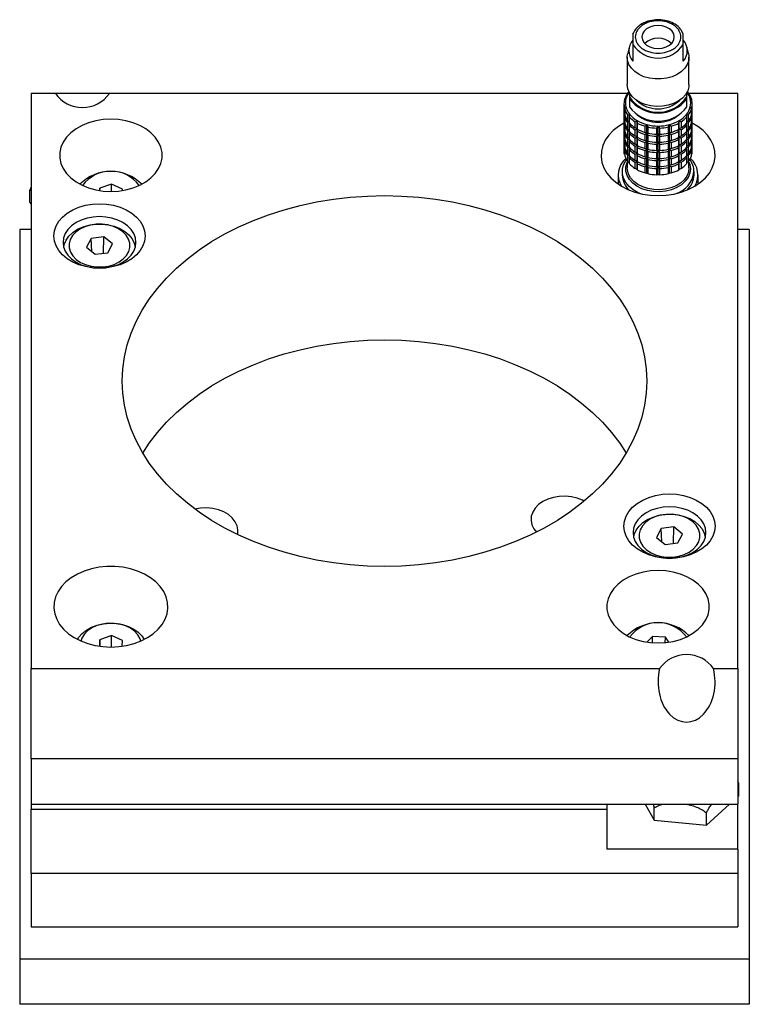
# Model space of a CAD drawing. Header units: inches. Extents: x 1.7 to 20.3, y 0.7 to 16.7.
# Tile 11 of 11: x 16.3 to 20.3, y 6.4 to 11.8. Entities that reach past the tile are written whole.
import ezdxf

# ---------------------------------------------------------------- set-up
doc = ezdxf.new("R2010")
doc.units = ezdxf.units.IN
doc.header["$MEASUREMENT"] = 0

msp = doc.modelspace()

# ---------------------------------------------------------------- linework, layer by layer
at = {"color": 7, "linetype": 'Continuous', "lineweight": 25}
for p, q in [((19.6535, 11.6755), (19.6553, 11.6794)), ((19.9274, 11.6749), (19.9187, 11.6916)), ((19.6535, 11.6145), (19.6535, 11.6025)), ((19.9291, 11.6025), (19.9291, 11.6145)), ((19.6335, 11.6013), (19.6247, 11.5663)), ((19.6535, 11.6025), (19.6535, 11.5945)), ((19.6535, 11.5945), (19.6535, 11.5235)), ((19.9291, 11.5945), (19.9291, 11.6025)), ((19.9291, 11.5235), (19.9291, 11.5945)), ((19.9579, 11.5663), (19.9491, 11.6013)), ((19.622, 11.5452), (19.622, 11.3949)), ((19.9606, 11.3949), (19.9606, 11.5452)), ((16.4876, 11.3467), (16.3538, 11.3467)), ((16.3538, 11.3467), (16.3538, 8.193)), ((16.783, 11.3467), (16.4876, 11.3467)), ((19.623, 11.3467), (16.783, 11.3467)), ((19.6338, 11.3563), (19.6256, 11.3504)), ((19.6338, 11.3509), (19.6338, 11.3286)), ((19.9488, 11.3286), (19.9488, 11.3509)), ((19.957, 11.3504), (19.9494, 11.3559)), ((20.2288, 11.3467), (19.9596, 11.3467)), ((20.2288, 8.193), (20.2288, 11.3467)), ((19.6043, 11.2891), (19.6043, 11.2557)), ((19.6149, 11.3166), (19.606, 11.3067)), ((19.6086, 11.3174), (19.6149, 11.3166)), ((19.6086, 11.3096), (19.6086, 11.3174)), ((19.6338, 11.3286), (19.6338, 11.3175)), ((19.6338, 11.3175), (19.6338, 11.273)), ((19.9488, 11.3175), (19.9488, 11.3286)), ((19.9488, 11.273), (19.9488, 11.3175)), ((19.9677, 11.3166), (19.974, 11.3174)), ((19.9767, 11.3067), (19.9677, 11.3166)), ((19.974, 11.3174), (19.974, 11.3096)), ((19.9783, 11.2557), (19.9783, 11.2891)), ((19.6043, 11.2445), (19.6043, 11.2111)), ((19.606, 11.2715), (19.6149, 11.2726)), ((19.606, 11.2381), (19.606, 11.2715)), ((19.6086, 11.2351), (19.606, 11.2381)), ((19.6149, 11.2726), (19.6086, 11.2608)), ((19.6086, 11.2608), (19.6086, 11.2274)), ((19.6256, 11.2277), (19.6362, 11.2313)), ((19.6362, 11.2313), (19.6333, 11.2183)), ((19.9493, 11.2183), (19.9464, 11.2313)), ((19.9464, 11.2313), (19.957, 11.2277)), ((19.974, 11.2608), (19.9677, 11.2726)), ((19.9677, 11.2726), (19.9767, 11.2715)), ((19.974, 11.2274), (19.974, 11.2608)), ((19.9767, 11.2381), (19.974, 11.2351)), ((19.9767, 11.2715), (19.9767, 11.2381)), ((19.9783, 11.2111), (19.9783, 11.2445)), ((19.6043, 11.2), (19.6043, 11.1666)), ((19.606, 11.227), (19.6087, 11.2273)), ((19.606, 11.1936), (19.606, 11.227)), ((19.6086, 11.1906), (19.606, 11.1936)), ((19.606, 11.1824), (19.6087, 11.1828)), ((19.606, 11.149), (19.606, 11.1824)), ((19.6115, 11.2217), (19.6086, 11.2162)), ((19.6086, 11.2162), (19.6086, 11.1828)), ((19.6115, 11.1772), (19.6086, 11.1717)), ((19.6256, 11.1943), (19.6256, 11.2277)), ((19.6333, 11.1888), (19.6256, 11.1943)), ((19.6256, 11.1832), (19.6333, 11.1858)), ((19.6256, 11.1498), (19.6256, 11.1832)), ((19.6333, 11.2183), (19.6333, 11.1849)), ((19.6354, 11.1832), (19.6333, 11.1737)), ((19.6653, 11.1914), (19.6762, 11.1976)), ((19.6653, 11.158), (19.6653, 11.1914)), ((19.6762, 11.1976), (19.6771, 11.1843)), ((19.6762, 11.1531), (19.6762, 11.1976)), ((19.6771, 11.1843), (19.6771, 11.1509)), ((19.7201, 11.1668), (19.73, 11.1756)), ((19.73, 11.1756), (19.7346, 11.163)), ((19.73, 11.1311), (19.73, 11.1756)), ((19.848, 11.163), (19.8526, 11.1756)), ((19.8526, 11.1756), (19.8526, 11.1311)), ((19.8526, 11.1756), (19.8625, 11.1668)), ((19.9055, 11.1843), (19.9064, 11.1976)), ((19.9055, 11.1509), (19.9055, 11.1843)), ((19.9064, 11.1531), (19.9064, 11.1976)), ((19.9064, 11.1976), (19.9173, 11.1914)), ((19.9173, 11.1914), (19.9173, 11.158)), ((19.9493, 11.1737), (19.9472, 11.1832)), ((19.9493, 11.1849), (19.9493, 11.2183)), ((19.957, 11.1943), (19.9493, 11.1888)), ((19.9493, 11.1858), (19.957, 11.1832)), ((19.957, 11.2277), (19.957, 11.1943)), ((19.957, 11.1832), (19.957, 11.1498)), ((19.974, 11.2162), (19.9711, 11.2217)), ((19.974, 11.1717), (19.9711, 11.1772)), ((19.974, 11.2273), (19.9767, 11.227)), ((19.974, 11.1828), (19.974, 11.2162)), ((19.9767, 11.1936), (19.974, 11.1906)), ((19.974, 11.1828), (19.9767, 11.1824)), ((19.9767, 11.227), (19.9767, 11.1936)), ((19.9767, 11.1824), (19.9767, 11.149)), ((19.9783, 11.1666), (19.9783, 11.2)), ((19.6043, 11.1555), (19.6043, 11.1221)), ((19.6086, 11.146), (19.606, 11.149)), ((19.606, 11.1379), (19.6087, 11.1382)), ((19.606, 11.1045), (19.606, 11.1379)), ((19.6086, 11.1717), (19.6086, 11.1383)), ((19.6115, 11.1327), (19.6086, 11.1272)), ((19.6086, 11.1272), (19.6086, 11.0938)), ((19.6333, 11.1443), (19.6256, 11.1498)), ((19.6256, 11.1387), (19.6333, 11.1413)), ((19.6256, 11.1053), (19.6256, 11.1387)), ((19.6333, 11.1737), (19.6333, 11.1403)), ((19.6354, 11.1386), (19.6333, 11.1292)), ((19.6333, 11.1292), (19.6333, 11.0958)), ((19.6762, 11.1531), (19.6653, 11.158)), ((19.6653, 11.1468), (19.6762, 11.1531)), ((19.6653, 11.1134), (19.6653, 11.1468)), ((19.6771, 11.1509), (19.6762, 11.1531)), ((19.6762, 11.1531), (19.6771, 11.1398)), ((19.6762, 11.1085), (19.6762, 11.1531)), ((19.6771, 11.1398), (19.6771, 11.1064)), ((19.7201, 11.1334), (19.7201, 11.1668)), ((19.73, 11.1311), (19.7201, 11.1334)), ((19.7201, 11.1222), (19.73, 11.1311)), ((19.7201, 11.0888), (19.7201, 11.1222)), ((19.7346, 11.1296), (19.73, 11.1311)), ((19.73, 11.1311), (19.7346, 11.1185)), ((19.73, 11.0865), (19.73, 11.1311)), ((19.7346, 11.163), (19.7346, 11.1296)), ((19.7836, 11.1569), (19.7913, 11.168)), ((19.7836, 11.1235), (19.7836, 11.1569)), ((19.7913, 11.1234), (19.7836, 11.1235)), ((19.7836, 11.1124), (19.7913, 11.1234)), ((19.7913, 11.168), (19.799, 11.1569)), ((19.7913, 11.1234), (19.7913, 11.168)), ((19.799, 11.1235), (19.7913, 11.1234)), ((19.7913, 11.0789), (19.7913, 11.1234)), ((19.7913, 11.1234), (19.799, 11.1124)), ((19.799, 11.1569), (19.799, 11.1235)), ((19.848, 11.1296), (19.848, 11.163)), ((19.8526, 11.1311), (19.848, 11.1296)), ((19.848, 11.1185), (19.8526, 11.1311)), ((19.8625, 11.1334), (19.8526, 11.1311)), ((19.8526, 11.1311), (19.8526, 11.0865)), ((19.8526, 11.1311), (19.8625, 11.1222)), ((19.8625, 11.1668), (19.8625, 11.1334)), ((19.8625, 11.1222), (19.8625, 11.0888)), ((19.9064, 11.1531), (19.9055, 11.1509)), ((19.9055, 11.1398), (19.9064, 11.1531)), ((19.9055, 11.1064), (19.9055, 11.1398)), ((19.9173, 11.158), (19.9064, 11.1531)), ((19.9064, 11.1085), (19.9064, 11.1531)), ((19.9064, 11.1531), (19.9173, 11.1468)), ((19.9173, 11.1468), (19.9173, 11.1134)), ((19.9493, 11.1292), (19.9472, 11.1386)), ((19.9493, 11.1403), (19.9493, 11.1737)), ((19.957, 11.1498), (19.9493, 11.1443)), ((19.9493, 11.1413), (19.957, 11.1387)), ((19.9493, 11.0958), (19.9493, 11.1292)), ((19.957, 11.1387), (19.957, 11.1053)), ((19.974, 11.1272), (19.9711, 11.1327)), ((19.974, 11.1383), (19.974, 11.1717)), ((19.9767, 11.149), (19.974, 11.146)), ((19.974, 11.1382), (19.9767, 11.1379)), ((19.974, 11.0938), (19.974, 11.1272)), ((19.9767, 11.1379), (19.9767, 11.1045)), ((19.9783, 11.1221), (19.9783, 11.1555)), ((19.6043, 11.1109), (19.6043, 11.0775)), ((19.6086, 11.1015), (19.606, 11.1045)), ((19.606, 11.0934), (19.6087, 11.0937)), ((19.606, 11.06), (19.606, 11.0934)), ((19.6115, 11.0881), (19.6086, 11.0826)), ((19.6086, 11.0826), (19.6086, 11.0492)), ((19.6333, 11.0997), (19.6256, 11.1053)), ((19.6256, 11.0941), (19.6333, 11.0967)), ((19.6256, 11.0607), (19.6256, 11.0941)), ((19.6354, 11.0941), (19.6333, 11.0847)), ((19.6333, 11.0847), (19.6333, 11.0513)), ((19.6762, 11.1085), (19.6653, 11.1134)), ((19.6653, 11.1023), (19.6762, 11.1085)), ((19.6653, 11.0689), (19.6653, 11.1023)), ((19.6762, 11.064), (19.6653, 11.0689)), ((19.6771, 11.1064), (19.6762, 11.1085)), ((19.6762, 11.1085), (19.6771, 11.0953)), ((19.6762, 11.064), (19.6762, 11.1085)), ((19.6771, 11.0953), (19.6771, 11.0619)), ((19.73, 11.0865), (19.7201, 11.0888)), ((19.7201, 11.0777), (19.73, 11.0865)), ((19.7201, 11.0443), (19.7201, 11.0777)), ((19.7346, 11.0851), (19.73, 11.0865)), ((19.73, 11.0865), (19.7346, 11.074)), ((19.73, 11.042), (19.73, 11.0865)), ((19.7346, 11.1185), (19.7346, 11.0851)), ((19.7346, 11.074), (19.7346, 11.0406)), ((19.7836, 11.079), (19.7836, 11.1124)), ((19.7913, 11.0789), (19.7836, 11.079)), ((19.7836, 11.0679), (19.7913, 11.0789)), ((19.7836, 11.0345), (19.7836, 11.0679)), ((19.799, 11.079), (19.7913, 11.0789)), ((19.7913, 11.0344), (19.7913, 11.0789)), ((19.7913, 11.0789), (19.799, 11.0679)), ((19.799, 11.1124), (19.799, 11.079)), ((19.799, 11.0679), (19.799, 11.0345)), ((19.848, 11.0851), (19.848, 11.1185)), ((19.8526, 11.0865), (19.848, 11.0851)), ((19.848, 11.074), (19.8526, 11.0865)), ((19.848, 11.0406), (19.848, 11.074)), ((19.8625, 11.0888), (19.8526, 11.0865)), ((19.8526, 11.0865), (19.8526, 11.042)), ((19.8526, 11.0865), (19.8625, 11.0777)), ((19.8625, 11.0777), (19.8625, 11.0443)), ((19.9064, 11.1085), (19.9055, 11.1064)), ((19.9055, 11.0953), (19.9064, 11.1085)), ((19.9055, 11.0619), (19.9055, 11.0953)), ((19.9173, 11.1134), (19.9064, 11.1085)), ((19.9064, 11.064), (19.9064, 11.1085)), ((19.9064, 11.1085), (19.9173, 11.1023)), ((19.9173, 11.0689), (19.9064, 11.064)), ((19.9173, 11.1023), (19.9173, 11.0689)), ((19.9493, 11.0847), (19.9472, 11.0941)), ((19.957, 11.1053), (19.9493, 11.0997)), ((19.9493, 11.0967), (19.957, 11.0941)), ((19.9493, 11.0513), (19.9493, 11.0847)), ((19.957, 11.0941), (19.957, 11.0607)), ((19.974, 11.0826), (19.9711, 11.0881)), ((19.9767, 11.1045), (19.974, 11.1015)), ((19.974, 11.0937), (19.9767, 11.0934)), ((19.974, 11.0492), (19.974, 11.0826)), ((19.9767, 11.0934), (19.9767, 11.06)), ((19.9783, 11.0775), (19.9783, 11.1109)), ((19.6043, 11.0664), (19.6043, 11.033)), ((19.6086, 11.057), (19.606, 11.06)), ((19.606, 11.0488), (19.6087, 11.0492)), ((19.606, 11.0154), (19.606, 11.0488)), ((19.6086, 11.0124), (19.606, 11.0154)), ((19.6115, 11.0436), (19.6086, 11.0381)), ((19.6086, 11.0381), (19.6086, 11.0047)), ((19.6333, 11.0552), (19.6256, 11.0607)), ((19.6256, 11.0496), (19.6333, 11.0522)), ((19.6256, 11.0162), (19.6256, 11.0496)), ((19.6333, 11.0107), (19.6256, 11.0162)), ((19.6354, 11.0496), (19.6333, 11.0401)), ((19.6333, 11.0401), (19.6333, 11.0067)), ((19.6653, 11.0578), (19.6762, 11.064)), ((19.6653, 11.0244), (19.6653, 11.0578)), ((19.6762, 11.0195), (19.6653, 11.0244)), ((19.6653, 11.0132), (19.6762, 11.0195)), ((19.6653, 10.9798), (19.6653, 11.0132)), ((19.6771, 11.0619), (19.6762, 11.064)), ((19.6762, 11.064), (19.6771, 11.0507)), ((19.6762, 11.0195), (19.6762, 11.064)), ((19.6771, 11.0173), (19.6762, 11.0195)), ((19.6762, 11.0195), (19.6771, 11.0062)), ((19.6762, 10.9749), (19.6762, 11.0195)), ((19.6771, 11.0507), (19.6771, 11.0173)), ((19.73, 11.042), (19.7201, 11.0443)), ((19.7201, 11.0332), (19.73, 11.042)), ((19.7201, 10.9998), (19.7201, 11.0332)), ((19.7346, 11.0406), (19.73, 11.042)), ((19.73, 11.042), (19.7346, 11.0294)), ((19.73, 10.9975), (19.73, 11.042)), ((19.7346, 11.0294), (19.7346, 10.996)), ((19.7913, 11.0344), (19.7836, 11.0345)), ((19.7836, 11.0233), (19.7913, 11.0344)), ((19.7836, 10.9899), (19.7836, 11.0233)), ((19.799, 11.0345), (19.7913, 11.0344)), ((19.7913, 10.9898), (19.7913, 11.0344)), ((19.7913, 11.0344), (19.799, 11.0233)), ((19.799, 11.0233), (19.799, 10.9899)), ((19.8526, 11.042), (19.848, 11.0406)), ((19.848, 11.0294), (19.8526, 11.042)), ((19.848, 10.996), (19.848, 11.0294)), ((19.8625, 11.0443), (19.8526, 11.042)), ((19.8526, 11.042), (19.8526, 10.9975)), ((19.8526, 11.042), (19.8625, 11.0332)), ((19.8625, 11.0332), (19.8625, 10.9998)), ((19.9064, 11.064), (19.9055, 11.0619)), ((19.9055, 11.0507), (19.9064, 11.064)), ((19.9055, 11.0173), (19.9055, 11.0507)), ((19.9064, 11.0195), (19.9055, 11.0173)), ((19.9055, 11.0062), (19.9064, 11.0195)), ((19.9064, 11.0195), (19.9064, 11.064)), ((19.9064, 11.064), (19.9173, 11.0578)), ((19.9173, 11.0244), (19.9064, 11.0195)), ((19.9064, 10.9749), (19.9064, 11.0195)), ((19.9064, 11.0195), (19.9173, 11.0132)), ((19.9173, 11.0578), (19.9173, 11.0244)), ((19.9173, 11.0132), (19.9173, 10.9798)), ((19.9493, 11.0401), (19.9472, 11.0496)), ((19.957, 11.0607), (19.9493, 11.0552)), ((19.9493, 11.0522), (19.957, 11.0496)), ((19.9493, 11.0067), (19.9493, 11.0401)), ((19.957, 11.0162), (19.9493, 11.0107)), ((19.957, 11.0496), (19.957, 11.0162)), ((19.974, 11.0381), (19.9711, 11.0436)), ((19.9767, 11.06), (19.974, 11.057)), ((19.974, 11.0492), (19.9767, 11.0488)), ((19.974, 11.0047), (19.974, 11.0381)), ((19.9767, 11.0154), (19.974, 11.0124)), ((19.9767, 11.0488), (19.9767, 11.0154)), ((19.9783, 11.033), (19.9783, 11.0664)), ((19.622, 10.9768), (19.622, 10.9384)), ((19.6256, 11.0051), (19.6333, 11.0077)), ((19.6256, 10.9717), (19.6256, 11.0051)), ((19.6333, 10.9661), (19.6256, 10.9717)), ((19.6354, 11.005), (19.6333, 10.9956)), ((19.6333, 10.9956), (19.6333, 10.9622)), ((19.6762, 10.9749), (19.6653, 10.9798)), ((19.6653, 10.9687), (19.6762, 10.9749)), ((19.6653, 10.9353), (19.6653, 10.9687)), ((19.6771, 10.9728), (19.6762, 10.9749)), ((19.6762, 10.9749), (19.6771, 10.9617)), ((19.6762, 10.9304), (19.6762, 10.9749)), ((19.6771, 11.0062), (19.6771, 10.9728)), ((19.6771, 10.9617), (19.6771, 10.9283)), ((19.73, 10.9975), (19.7201, 10.9998)), ((19.7201, 10.9886), (19.73, 10.9975)), ((19.7201, 10.9552), (19.7201, 10.9886)), ((19.7346, 10.996), (19.73, 10.9975)), ((19.73, 10.9975), (19.7346, 10.9849)), ((19.73, 10.9529), (19.73, 10.9975)), ((19.7346, 10.9849), (19.7346, 10.9515)), ((19.7913, 10.9898), (19.7836, 10.9899)), ((19.7836, 10.9788), (19.7913, 10.9898)), ((19.7836, 10.9454), (19.7836, 10.9788)), ((19.799, 10.9899), (19.7913, 10.9898)), ((19.7913, 10.9453), (19.7913, 10.9898)), ((19.7913, 10.9898), (19.799, 10.9788)), ((19.799, 10.9788), (19.799, 10.9454)), ((19.8526, 10.9975), (19.848, 10.996)), ((19.848, 10.9849), (19.8526, 10.9975)), ((19.848, 10.9515), (19.848, 10.9849)), ((19.8625, 10.9998), (19.8526, 10.9975)), ((19.8526, 10.9975), (19.8526, 10.9529)), ((19.8526, 10.9975), (19.8625, 10.9886)), ((19.8625, 10.9886), (19.8625, 10.9552)), ((19.9055, 10.9728), (19.9055, 11.0062)), ((19.9064, 10.9749), (19.9055, 10.9728)), ((19.9055, 10.9617), (19.9064, 10.9749)), ((19.9055, 10.9283), (19.9055, 10.9617)), ((19.9173, 10.9798), (19.9064, 10.9749)), ((19.9064, 10.9304), (19.9064, 10.9749)), ((19.9064, 10.9749), (19.9173, 10.9687)), ((19.9173, 10.9687), (19.9173, 10.9353)), ((19.9493, 10.9956), (19.9472, 11.005)), ((19.9493, 11.0077), (19.957, 11.0051)), ((19.9493, 10.9622), (19.9493, 10.9956)), ((19.957, 10.9717), (19.9493, 10.9661)), ((19.957, 11.0051), (19.957, 10.9717)), ((19.9606, 10.9384), (19.9606, 10.9768)), ((19.5945, 10.9189), (19.5945, 10.8994)), ((19.6762, 10.9304), (19.6653, 10.9353)), ((19.6771, 10.9283), (19.6762, 10.9304)), ((19.73, 10.9529), (19.7201, 10.9552)), ((19.7201, 10.9441), (19.73, 10.9529)), ((19.7201, 10.9107), (19.7201, 10.9441)), ((19.73, 10.9084), (19.7201, 10.9107)), ((19.7346, 10.9515), (19.73, 10.9529)), ((19.73, 10.9529), (19.7346, 10.9404)), ((19.73, 10.9084), (19.73, 10.9529)), ((19.7346, 10.907), (19.73, 10.9084)), ((19.7346, 10.9404), (19.7346, 10.907)), ((19.7913, 10.9453), (19.7836, 10.9454)), ((19.7836, 10.9343), (19.7913, 10.9453)), ((19.7836, 10.9009), (19.7836, 10.9343)), ((19.799, 10.9454), (19.7913, 10.9453)), ((19.7913, 10.9453), (19.799, 10.9343)), ((19.7913, 10.9007), (19.7913, 10.9453)), ((19.799, 10.9343), (19.799, 10.9009)), ((19.8526, 10.9529), (19.848, 10.9515)), ((19.848, 10.9404), (19.8526, 10.9529)), ((19.848, 10.907), (19.848, 10.9404)), ((19.8526, 10.9084), (19.848, 10.907)), ((19.8625, 10.9552), (19.8526, 10.9529)), ((19.8526, 10.9529), (19.8526, 10.9084)), ((19.8526, 10.9529), (19.8625, 10.9441)), ((19.8625, 10.9107), (19.8526, 10.9084)), ((19.8625, 10.9441), (19.8625, 10.9107)), ((19.9064, 10.9304), (19.9055, 10.9283)), ((19.9173, 10.9353), (19.9064, 10.9304)), ((19.9882, 10.8994), (19.9882, 10.9189)), ((19.5726, 10.8994), (19.5726, 10.8495)), ((19.7913, 10.9007), (19.7836, 10.9009)), ((19.799, 10.9009), (19.7913, 10.9007)), ((20.0101, 10.8495), (20.0101, 10.8994)), ((16.3538, 10.834), (16.3466, 10.8161)), ((16.3466, 10.7489), (16.3466, 10.8161)), ((16.3466, 10.8161), (16.3538, 10.8161)), ((16.7305, 10.8267), (16.7296, 10.8135)), ((16.7945, 10.8502), (16.7305, 10.8267)), ((16.7314, 10.8132), (16.7305, 10.8267)), ((16.7944, 10.8086), (16.7945, 10.8502)), ((16.8554, 10.8227), (16.7945, 10.8502)), ((16.8547, 10.8137), (16.8554, 10.8227)), ((16.8548, 10.8138), (16.8554, 10.8227)), ((16.3466, 10.7489), (16.3538, 10.7402)), ((16.3538, 10.6016), (16.2913, 10.6016)), ((16.2913, 10.6016), (16.2913, 6.601)), ((20.2913, 10.6016), (20.2288, 10.6016)), ((20.2913, 10.6016), (20.2913, 6.601)), ((16.6823, 10.5518), (16.6578, 10.5038)), ((16.7533, 10.5607), (16.6823, 10.5518)), ((16.6861, 10.48), (16.6823, 10.5518)), ((16.7508, 10.4706), (16.7533, 10.5607)), ((16.7998, 10.5217), (16.7533, 10.5607)), ((16.6578, 10.5038), (16.7043, 10.4647)), ((16.7043, 10.4647), (16.7753, 10.4737)), ((16.7753, 10.4737), (16.7998, 10.5217)), ((19.8783, 8.9697), (19.8073, 8.9608)), ((19.8758, 8.8796), (19.8783, 8.9697)), ((19.9248, 8.9307), (19.8783, 8.9697)), ((19.8073, 8.9608), (19.7828, 8.9128)), ((19.7828, 8.9128), (19.8293, 8.8738)), ((19.8111, 8.889), (19.8073, 8.9608)), ((19.9003, 8.8827), (19.9248, 8.9307)), ((19.8293, 8.8738), (19.9003, 8.8827)), ((16.7945, 8.3749), (16.7305, 8.3514)), ((16.7943, 8.3115), (16.7945, 8.3749)), ((16.8554, 8.3475), (16.7945, 8.3749)), ((19.76, 8.3699), (19.7298, 8.3386)), ((19.832, 8.3661), (19.76, 8.3699)), ((19.7612, 8.3349), (19.76, 8.3699)), ((16.7305, 8.3514), (16.7282, 8.316)), ((16.733, 8.3154), (16.7305, 8.3514)), ((16.853, 8.3158), (16.8554, 8.3475)), ((16.8534, 8.3159), (16.8554, 8.3475)), ((19.8306, 8.3357), (19.832, 8.3661)), ((19.8509, 8.3383), (19.832, 8.3661)), ((16.3538, 7.6981), (16.3538, 8.193)), ((16.3538, 8.193), (19.7996, 8.193)), ((20.095, 8.193), (20.2288, 8.193)), ((20.2288, 8.193), (20.2288, 7.6981)), ((20.2288, 7.6981), (16.3538, 7.6981)), ((16.3538, 7.6981), (16.3538, 7.4506)), ((20.2288, 7.6981), (20.2288, 7.4506)), ((20.2333, 7.5636), (20.2288, 7.5788)), ((20.2288, 7.5641), (20.2333, 7.5636)), ((20.2333, 7.4964), (20.2333, 7.5636)), ((16.3538, 7.4506), (20.2288, 7.4506)), ((16.3538, 7.4506), (16.3538, 7.423)), ((19.5103, 7.4506), (19.5103, 7.423)), ((19.7197, 7.4506), (19.7704, 7.3628)), ((19.7643, 7.4506), (19.7704, 7.43)), ((20.0564, 7.3351), (20.183, 7.4506)), ((20.2288, 7.4923), (20.2333, 7.4964)), ((20.2288, 7.2024), (20.2288, 7.4506)), ((16.3538, 7.0694), (16.3538, 7.423)), ((16.3538, 7.423), (19.5103, 7.423)), ((19.5103, 7.423), (19.5103, 7.2024)), ((19.7704, 7.3628), (19.7704, 7.43)), ((20.0564, 7.3351), (20.0564, 7.4023)), ((19.7704, 7.3628), (20.0564, 7.3351)), ((20.2288, 7.2024), (19.5103, 7.2024)), ((20.2288, 7.2024), (20.2288, 7.0694)), ((20.2288, 7.0694), (16.3538, 7.0694)), ((16.3538, 7.0694), (16.3538, 6.7781)), ((20.2288, 7.0694), (20.2288, 6.7781)), ((16.3538, 6.7781), (20.2288, 6.7781)), ((20.2913, 6.601), (16.2913, 6.601)), ((16.2913, 6.601), (16.2913, 6.3527)), ((20.2913, 6.601), (20.2913, 6.3527)), ((20.2913, 6.3527), (16.2913, 6.3527))]:
    msp.add_line(p, q, dxfattribs=at)
at = {"color": 7, "linetype": 'Continuous', "lineweight": 25, "flags": 128}
for points in [[(19.7024, 11.6565), (19.7054, 11.6402), (19.7143, 11.6251), (19.7284, 11.612), (19.7468, 11.602), (19.7683, 11.5958), (19.7913, 11.5936), (19.8143, 11.5958), (19.8358, 11.602), (19.8542, 11.612), (19.8683, 11.6251), (19.8772, 11.6402), (19.8802, 11.6565), (19.8772, 11.6728), (19.8683, 11.6879), (19.8542, 11.701), (19.8358, 11.711), (19.8143, 11.7172), (19.7913, 11.7194), (19.7683, 11.7172), (19.7468, 11.711), (19.7284, 11.701), (19.7143, 11.6879), (19.7054, 11.6728), (19.7024, 11.6565)], [(19.9579, 11.5663), (19.9604, 11.5509), (19.9589, 11.5281), (19.9513, 11.506), (19.9379, 11.4853), (19.9192, 11.4668), (19.896, 11.451), (19.8689, 11.4387), (19.839, 11.4303), (19.8074, 11.426), (19.7752, 11.426), (19.7436, 11.4303), (19.7137, 11.4387), (19.6867, 11.451), (19.6634, 11.4668), (19.6447, 11.4853), (19.6313, 11.506), (19.6237, 11.5281), (19.6222, 11.5509), (19.6247, 11.5663)], [(19.9606, 11.3949), (19.9598, 11.3835), (19.9537, 11.3611), (19.9418, 11.34), (19.9244, 11.3208), (19.9022, 11.3044), (19.8759, 11.2912), (19.8467, 11.2817), (19.8154, 11.2763), (19.7832, 11.2753), (19.7514, 11.2785), (19.721, 11.2859), (19.6931, 11.2973), (19.6688, 11.3122), (19.6489, 11.3301), (19.6341, 11.3504), (19.6251, 11.3722), (19.622, 11.3949)], [(16.7913, 10.8086), (16.8332, 10.8108), (16.8741, 10.8174), (16.9132, 10.8283), (16.9496, 10.8431), (16.9824, 10.8617), (17.011, 10.8834), (17.0347, 10.908), (17.0529, 10.9347), (17.0653, 10.9631), (17.0715, 10.9925), (17.0715, 11.0222), (17.0653, 11.0515), (17.0529, 11.0799), (17.0347, 11.1067), (17.011, 11.1312), (16.9824, 11.153), (16.9496, 11.1715), (16.9132, 11.1863), (16.8741, 11.1972), (16.8332, 11.2038), (16.7913, 11.206), (16.7494, 11.2038), (16.7085, 11.1972), (16.6694, 11.1863), (16.633, 11.1715), (16.6002, 11.153), (16.5716, 11.1312), (16.548, 11.1067), (16.5297, 11.0799), (16.5173, 11.0515), (16.5111, 11.0222), (16.5111, 10.9925), (16.5173, 10.9631), (16.5297, 10.9347), (16.548, 10.908), (16.5716, 10.8834), (16.6002, 10.8617), (16.633, 10.8431), (16.6694, 10.8283), (16.7085, 10.8174), (16.7494, 10.8108), (16.7913, 10.8086)], [(19.6043, 11.1844), (19.5742, 11.1663), (19.5451, 11.1434), (19.5207, 11.1178), (19.5016, 11.0901), (19.4881, 11.0608), (19.4805, 11.0304), (19.479, 10.9996), (19.4836, 10.9689), (19.4941, 10.939), (19.5104, 10.9104), (19.5322, 10.8838), (19.5591, 10.8595), (19.5904, 10.838), (19.6257, 10.8199), (19.6642, 10.8054), (19.7052, 10.7949), (19.7478, 10.7885), (19.7913, 10.7863)], [(19.7913, 10.7863), (19.8348, 10.7885), (19.8774, 10.7949), (19.9184, 10.8054), (19.9569, 10.8199), (19.9922, 10.838), (20.0235, 10.8595), (20.0504, 10.8838), (20.0722, 10.9104), (20.0885, 10.939), (20.0991, 10.9689), (20.1036, 10.9996), (20.1021, 11.0304), (20.0945, 11.0608), (20.081, 11.0901), (20.0619, 11.1178), (20.0376, 11.1434), (20.0084, 11.1663), (19.9783, 11.1844)], [(19.6972, 10.7966), (19.6829, 10.8027), (19.6553, 10.8183), (19.632, 10.837), (19.6139, 10.8585), (19.6015, 10.8818), (19.5952, 10.9064), (19.5952, 10.9314), (19.6015, 10.9559), (19.6139, 10.9793), (19.6175, 10.9842)], [(19.9685, 10.9328), (19.9653, 10.9091), (19.9558, 10.8862), (19.9403, 10.8651), (19.9195, 10.8463), (19.8941, 10.8307), (19.8649, 10.8188), (19.8331, 10.811), (19.7997, 10.8076), (19.7661, 10.8088), (19.7334, 10.8144), (19.7027, 10.8243), (19.6753, 10.8381), (19.652, 10.8553), (19.6338, 10.8754), (19.6213, 10.8975), (19.6149, 10.9209), (19.6149, 10.9447), (19.6213, 10.9681), (19.622, 10.9697)], [(19.9603, 10.9704), (19.9653, 10.9565), (19.9685, 10.9328)], [(19.9606, 10.9384), (19.9575, 10.9157), (19.9485, 10.8939), (19.9337, 10.8736), (19.9138, 10.8557), (19.8895, 10.8408), (19.8616, 10.8295), (19.8312, 10.822), (19.7994, 10.8188), (19.7672, 10.8199), (19.7359, 10.8252), (19.7067, 10.8347), (19.6804, 10.8479), (19.6582, 10.8644), (19.6408, 10.8835), (19.6289, 10.9046), (19.6228, 10.927), (19.622, 10.9384)], [(18.2913, 10.7863), (18.3853, 10.7842), (18.4789, 10.7776), (18.5717, 10.7668), (18.6634, 10.7517), (18.7534, 10.7324), (18.8414, 10.709), (18.9271, 10.6815), (19.0101, 10.6502), (19.0899, 10.615), (19.1664, 10.5763), (19.2391, 10.5341), (19.3078, 10.4886), (19.3721, 10.4401), (19.4317, 10.3887), (19.4865, 10.3346), (19.5362, 10.2781), (19.5806, 10.2195), (19.6194, 10.1589), (19.6525, 10.0966), (19.6798, 10.033), (19.7012, 9.9682), (19.7165, 9.9026), (19.7257, 9.8364), (19.7288, 9.7699), (19.7257, 9.7034), (19.7165, 9.6372), (19.7012, 9.5716), (19.6798, 9.5068), (19.6525, 9.4431), (19.6194, 9.3809), (19.5806, 9.3203), (19.5362, 9.2616), (19.4865, 9.2052), (19.4317, 9.1511), (19.3721, 9.0997), (19.3078, 9.0511), (19.2391, 9.0057), (19.1664, 8.9635), (19.0899, 8.9247), (19.0101, 8.8896), (18.9271, 8.8582), (18.8414, 8.8308), (18.7534, 8.8074), (18.6634, 8.788), (18.5717, 8.7729), (18.4789, 8.7621), (18.3853, 8.7556), (18.2913, 8.7534), (18.1973, 8.7556), (18.1037, 8.7621), (18.0109, 8.7729), (17.9193, 8.788), (17.8292, 8.8074), (17.7412, 8.8308), (17.6555, 8.8582), (17.5726, 8.8896), (17.4927, 8.9247), (17.4162, 8.9635), (17.3435, 9.0057), (17.2748, 9.0511), (17.2105, 9.0997), (17.1509, 9.1511), (17.0961, 9.2052), (17.0464, 9.2616), (17.002, 9.3203), (16.9632, 9.3809), (16.9301, 9.4431), (16.9028, 9.5068), (16.8814, 9.5716), (16.8661, 9.6372), (16.8569, 9.7034), (16.8538, 9.7699), (16.8569, 9.8364), (16.8661, 9.9026), (16.8814, 9.9682), (16.9028, 10.033), (16.9301, 10.0966), (16.9632, 10.1589), (17.002, 10.2195), (17.0464, 10.2781), (17.0961, 10.3346), (17.1509, 10.3887), (17.2105, 10.4401), (17.2748, 10.4886), (17.3435, 10.5341), (17.4162, 10.5763), (17.4927, 10.615), (17.5726, 10.6502), (17.6555, 10.6815), (17.7412, 10.709), (17.8292, 10.7324), (17.9193, 10.7517), (18.0109, 10.7668), (18.1037, 10.7776), (18.1973, 10.7842), (18.2913, 10.7863)], [(16.7288, 10.3886), (16.6897, 10.3908), (16.6515, 10.3973), (16.6153, 10.4079), (16.5819, 10.4224), (16.552, 10.4404), (16.5265, 10.4615), (16.5061, 10.4851), (16.491, 10.5107), (16.4819, 10.5377), (16.4788, 10.5654), (16.4819, 10.593), (16.491, 10.62), (16.5061, 10.6456), (16.5265, 10.6693), (16.552, 10.6904), (16.5819, 10.7084), (16.6153, 10.7229), (16.6515, 10.7335), (16.6897, 10.74), (16.7288, 10.7422), (16.7679, 10.74), (16.8061, 10.7335), (16.8423, 10.7229), (16.8758, 10.7084), (16.9056, 10.6904), (16.9311, 10.6693), (16.9516, 10.6456), (16.9666, 10.62), (16.9757, 10.593), (16.9788, 10.5654), (16.9757, 10.5377), (16.9666, 10.5107), (16.9516, 10.4851), (16.9311, 10.4615), (16.9056, 10.4404), (16.8758, 10.4224), (16.8423, 10.4079), (16.8061, 10.3973), (16.7679, 10.3908), (16.7288, 10.3886)], [(16.7288, 10.3886), (16.7635, 10.3907), (16.7972, 10.3971), (16.8288, 10.4075), (16.8574, 10.4217), (16.882, 10.4391), (16.902, 10.4593), (16.9167, 10.4817), (16.9258, 10.5055), (16.9288, 10.53), (16.9258, 10.5546), (16.9167, 10.5784), (16.902, 10.6007), (16.882, 10.6209), (16.8574, 10.6384), (16.8288, 10.6525), (16.7972, 10.6629), (16.7635, 10.6693), (16.7288, 10.6714), (16.6941, 10.6693), (16.6604, 10.6629), (16.6288, 10.6525), (16.6002, 10.6384), (16.5756, 10.6209), (16.5556, 10.6007), (16.5409, 10.5784), (16.5318, 10.5546), (16.5288, 10.53), (16.5318, 10.5055), (16.5409, 10.4817), (16.5556, 10.4593), (16.5756, 10.4391), (16.6002, 10.4217), (16.6288, 10.4075), (16.6604, 10.3971), (16.6941, 10.3907), (16.7288, 10.3886)], [(16.5326, 10.5027), (16.5358, 10.5188), (16.5457, 10.5427), (16.5616, 10.565), (16.5828, 10.5849), (16.6088, 10.6019), (16.6386, 10.6152), (16.6712, 10.6246), (16.7058, 10.6298), (16.7411, 10.6305), (16.7759, 10.6267), (16.8093, 10.6185), (16.8401, 10.6063), (16.8673, 10.5904), (16.8901, 10.5714), (16.9076, 10.5497), (16.9194, 10.5262), (16.925, 10.5027)], [(16.6013, 10.4367), (16.6247, 10.4205), (16.6521, 10.408), (16.6825, 10.3994), (16.7147, 10.3952), (16.7474, 10.3955), (16.7794, 10.4003), (16.8094, 10.4094), (16.8364, 10.4226), (16.8592, 10.4391), (16.877, 10.4585), (16.8891, 10.48), (16.8951, 10.5028), (16.8946, 10.5259), (16.8878, 10.5485), (16.8749, 10.5697), (16.8563, 10.5888), (16.8329, 10.6049), (16.8055, 10.6175), (16.7751, 10.6261), (16.7429, 10.6303), (16.7102, 10.63), (16.6782, 10.6252), (16.6482, 10.616), (16.6212, 10.6029), (16.5984, 10.5864), (16.5806, 10.567), (16.5685, 10.5455), (16.5626, 10.5227), (16.563, 10.4996), (16.5698, 10.477), (16.5827, 10.4557), (16.6013, 10.4367)], [(16.9669, 9.3746), (17.002, 9.4289), (17.0464, 9.4876), (17.0961, 9.5441), (17.1509, 9.5981), (17.2105, 9.6495), (17.2748, 9.6981), (17.3435, 9.7436), (17.4162, 9.7858), (17.4927, 9.8245), (17.5726, 9.8596), (17.6555, 9.891), (17.7412, 9.9184), (17.8292, 9.9419), (17.9193, 9.9612), (18.0109, 9.9763), (18.1037, 9.9871), (18.1973, 9.9936), (18.2913, 9.9958)], [(18.2913, 9.9958), (18.3853, 9.9936), (18.4789, 9.9871), (18.5717, 9.9763), (18.6634, 9.9612), (18.7534, 9.9419), (18.8414, 9.9184), (18.9271, 9.891), (19.0101, 9.8596), (19.0899, 9.8245), (19.1664, 9.7858), (19.2391, 9.7436), (19.3078, 9.6981), (19.3721, 9.6495), (19.4317, 9.5981), (19.4865, 9.5441), (19.5362, 9.4876), (19.5806, 9.4289), (19.6157, 9.3746)], [(19.3861, 9.1112), (19.3763, 9.1162), (19.3473, 9.1277), (19.3158, 9.1352), (19.2829, 9.1384), (19.2497, 9.1373), (19.2174, 9.132), (19.187, 9.1225), (19.1595, 9.1092), (19.136, 9.0926), (19.1173, 9.0732), (19.1038, 9.0517), (19.0962, 9.0289), (19.0947, 9.0054), (19.0992, 8.9821), (19.1098, 8.9599), (19.124, 8.9413)], [(19.8538, 8.7976), (19.8147, 8.7998), (19.7765, 8.8063), (19.7403, 8.8169), (19.7069, 8.8314), (19.677, 8.8494), (19.6515, 8.8705), (19.6311, 8.8941), (19.616, 8.9198), (19.6069, 8.9467), (19.6038, 8.9744), (19.6069, 9.002), (19.616, 9.029), (19.6311, 9.0546), (19.6515, 9.0783), (19.677, 9.0994), (19.7069, 9.1174), (19.7403, 9.1319), (19.7765, 9.1425), (19.8147, 9.149), (19.8538, 9.1512), (19.8929, 9.149), (19.9311, 9.1425), (19.9673, 9.1319), (20.0008, 9.1174), (20.0306, 9.0994), (20.0561, 9.0783), (20.0766, 9.0546), (20.0916, 9.029), (20.1007, 9.002), (20.1038, 8.9744), (20.1007, 8.9467), (20.0916, 8.9198), (20.0766, 8.8941), (20.0561, 8.8705), (20.0306, 8.8494), (20.0008, 8.8314), (19.9673, 8.8169), (19.9311, 8.8063), (19.8929, 8.7998), (19.8538, 8.7976)], [(17.4879, 8.9533), (17.4834, 8.9765), (17.4728, 8.9988), (17.4567, 9.0193), (17.4354, 9.0374), (17.4099, 9.0524), (17.3809, 9.0639), (17.3494, 9.0714), (17.3165, 9.0746), (17.2833, 9.0735), (17.2512, 9.0682)], [(19.8538, 8.7976), (19.8885, 8.7998), (19.9222, 8.8061), (19.9538, 8.8166), (19.9824, 8.8307), (20.007, 8.8481), (20.027, 8.8683), (20.0417, 8.8907), (20.0508, 8.9145), (20.0538, 8.939), (20.0508, 8.9636), (20.0417, 8.9874), (20.027, 9.0097), (20.007, 9.0299), (19.9824, 9.0474), (19.9538, 9.0615), (19.9222, 9.0719), (19.8885, 9.0783), (19.8538, 9.0805), (19.8191, 9.0783), (19.7854, 9.0719), (19.7538, 9.0615), (19.7252, 9.0474), (19.7006, 9.0299), (19.6806, 9.0097), (19.6659, 8.9874), (19.6568, 8.9636), (19.6538, 8.939), (19.6568, 8.9145), (19.6659, 8.8907), (19.6806, 8.8683), (19.7006, 8.8481), (19.7252, 8.8307), (19.7538, 8.8166), (19.7854, 8.8061), (19.8191, 8.7998), (19.8538, 8.7976)], [(19.6575, 8.9113), (19.6608, 8.9278), (19.6707, 8.9517), (19.6866, 8.974), (19.7078, 8.9939), (19.7338, 9.0109), (19.7636, 9.0242), (19.7962, 9.0337), (19.8308, 9.0388), (19.8661, 9.0395), (19.9009, 9.0357), (19.9343, 9.0276), (19.9651, 9.0154), (19.9923, 8.9995), (20.0151, 8.9804), (20.0326, 8.9587), (20.0444, 8.9352), (20.0501, 8.9113)], [(19.7263, 8.8457), (19.7497, 8.8296), (19.7771, 8.817), (19.8075, 8.8084), (19.8397, 8.8042), (19.8724, 8.8045), (19.9044, 8.8093), (19.9344, 8.8185), (19.9614, 8.8316), (19.9842, 8.8481), (20.002, 8.8675), (20.0141, 8.889), (20.0201, 8.9118), (20.0196, 8.9349), (20.0128, 8.9575), (19.9999, 8.9788), (19.9813, 8.9978), (19.9579, 9.0139), (19.9305, 9.0265), (19.9001, 9.0351), (19.8679, 9.0393), (19.8352, 9.039), (19.8032, 9.0342), (19.7732, 9.025), (19.7462, 9.0119), (19.7234, 8.9954), (19.7056, 8.976), (19.6935, 8.9545), (19.6876, 8.9317), (19.688, 8.9086), (19.6948, 8.886), (19.7077, 8.8647), (19.7263, 8.8457)], [(17.486, 8.9279), (17.4864, 8.9298), (17.4879, 8.9533)], [(16.7913, 8.3115), (16.8348, 8.3136), (16.8774, 8.32), (16.9184, 8.3306), (16.9569, 8.345), (16.9922, 8.3632), (17.0235, 8.3846), (17.0504, 8.4089), (17.0722, 8.4356), (17.0885, 8.4642), (17.0991, 8.4941), (17.1036, 8.5247), (17.1021, 8.5555), (17.0945, 8.5859), (17.081, 8.6152), (17.0619, 8.6429), (17.0376, 8.6685), (17.0084, 8.6914), (16.975, 8.7112), (16.938, 8.7275), (16.8982, 8.7401), (16.8563, 8.7486), (16.8131, 8.7529), (16.7695, 8.7529), (16.7263, 8.7486), (16.6844, 8.7401), (16.6446, 8.7275), (16.6076, 8.7112), (16.5742, 8.6914), (16.5451, 8.6685), (16.5207, 8.6429), (16.5016, 8.6152), (16.4881, 8.5859), (16.4805, 8.5555), (16.479, 8.5247), (16.4836, 8.4941), (16.4941, 8.4642), (16.5104, 8.4356), (16.5322, 8.4089), (16.5591, 8.3846), (16.5904, 8.3632), (16.6257, 8.345), (16.6642, 8.3306), (16.7052, 8.32), (16.7478, 8.3136), (16.7913, 8.3115)], [(19.7913, 8.3337), (19.8332, 8.336), (19.8741, 8.3426), (19.9132, 8.3534), (19.9496, 8.3683), (19.9824, 8.3868), (20.011, 8.4086), (20.0347, 8.4331), (20.0529, 8.4599), (20.0653, 8.4882), (20.0715, 8.5176), (20.0715, 8.5473), (20.0653, 8.5767), (20.0529, 8.605), (20.0347, 8.6318), (20.011, 8.6563), (19.9824, 8.6781), (19.9496, 8.6966), (19.9132, 8.7115), (19.8741, 8.7223), (19.8332, 8.7289), (19.7913, 8.7311), (19.7494, 8.7289), (19.7085, 8.7223), (19.6694, 8.7115), (19.633, 8.6966), (19.6002, 8.6781), (19.5716, 8.6563), (19.548, 8.6318), (19.5297, 8.605), (19.5173, 8.5767), (19.5111, 8.5473), (19.5111, 8.5176), (19.5173, 8.4882), (19.5297, 8.4599), (19.548, 8.4331), (19.5716, 8.4086), (19.6002, 8.3868), (19.633, 8.3683), (19.6694, 8.3534), (19.7085, 8.3426), (19.7494, 8.336), (19.7913, 8.3337)], [(16.608, 8.3535), (16.6152, 8.365), (16.6338, 8.3862), (16.6574, 8.4048), (16.6853, 8.42), (16.7166, 8.4315), (16.7503, 8.4389), (16.7854, 8.4419), (16.8206, 8.4404), (16.8549, 8.4345), (16.8871, 8.4243), (16.9163, 8.4103), (16.9414, 8.3928), (16.9618, 8.3724), (16.9746, 8.3535)], [(16.9556, 8.3445), (16.9515, 8.3568), (16.9394, 8.3783), (16.9215, 8.3977), (16.8987, 8.4143), (16.8717, 8.4273), (16.8416, 8.4364), (16.8096, 8.4412), (16.7769, 8.4415), (16.7448, 8.4373), (16.7144, 8.4287), (16.687, 8.416), (16.6636, 8.3999), (16.6451, 8.3808), (16.6322, 8.3595), (16.627, 8.3445)]]:
    msp.add_lwpolyline(points, dxfattribs=at)
at = {"color": 7, "linetype": 'Continuous', "lineweight": 25}
for centre, radius, start, end in [((19.7178, 11.5813), 0.0865, 137.9886, 222.0114), ((19.7913, 11.7047), 0.1647, 213.203, 326.797), ((19.7913, 11.5395), 0.1099, 47.9878, 132.0122), ((19.8648, 11.5813), 0.0865, 317.9886, 42.0114), ((16.6353, 11.4492), 0.1798, 214.7611, 325.2389), ((19.7142, 11.284), 0.1107, 143.1107, 162.424), ((19.7165, 11.2903), 0.1049, 143.1272, 165.4848), ((19.8657, 11.2902), 0.1054, 14.5445, 37.9685), ((19.8684, 11.284), 0.1107, 17.576, 36.8896), ((19.6983, 11.2891), 0.094, 169.2272, 190.7728), ((19.7026, 11.2946), 0.0904, 165.9132, 194.0868), ((19.7913, 11.4318), 0.1883, 213.232, 326.768), ((19.7913, 11.4363), 0.1973, 217.0316, 322.9684), ((19.7913, 11.4353), 0.173, 226.634, 313.366), ((19.88, 11.2946), 0.0904, 345.9139, 14.0861), ((19.8843, 11.2891), 0.094, 349.2263, 10.7737), ((19.6986, 11.2557), 0.0943, 180.0195, 190.7614), ((19.6983, 11.2445), 0.094, 176.6055, 190.7744), ((19.7142, 11.2942), 0.1107, 197.5764, 216.8888), ((19.7177, 11.2994), 0.1063, 194.5949, 219.871), ((19.7913, 11.3918), 0.1973, 217.0316, 322.9684), ((19.7516, 11.3277), 0.1504, 219.8596, 239.8901), ((19.7913, 11.3753), 0.186, 232.015, 307.985), ((19.831, 11.3277), 0.1504, 300.11, 320.1403), ((19.8649, 11.2994), 0.1063, 320.1293, 345.4048), ((19.8684, 11.2942), 0.1107, 323.1108, 342.4236), ((19.8841, 11.2557), 0.0942, 349.2363, 359.9828), ((19.8843, 11.2445), 0.094, 349.2243, 3.3951), ((19.6986, 11.2112), 0.0943, 180.0195, 190.7614), ((19.6983, 11.2), 0.094, 176.6053, 190.7746), ((19.7142, 11.2608), 0.1107, 197.5757, 216.8895), ((19.7142, 11.2497), 0.1107, 197.5764, 216.8888), ((19.7142, 11.2163), 0.1107, 197.5757, 216.8895), ((19.7496, 11.3238), 0.157, 222.2303, 237.5195), ((19.7496, 11.2904), 0.157, 222.2308, 237.5196), ((19.7804, 11.376), 0.2066, 239.6933, 255.8852), ((19.7798, 11.3744), 0.216, 241.6114, 253.9671), ((19.7909, 11.4145), 0.2465, 255.6988, 270.085), ((19.7917, 11.4145), 0.2465, 269.915, 284.3012), ((19.8022, 11.376), 0.2066, 284.1149, 300.3066), ((19.8028, 11.3744), 0.216, 286.033, 298.3885), ((19.833, 11.3238), 0.157, 302.4801, 317.7699), ((19.833, 11.2904), 0.157, 302.48, 317.7694), ((19.8684, 11.2608), 0.1107, 323.1101, 342.4243), ((19.8684, 11.2497), 0.1107, 323.1108, 342.4236), ((19.8684, 11.2163), 0.1107, 323.1101, 342.4243), ((19.8841, 11.2112), 0.0942, 349.2363, 359.9828), ((19.8843, 11.2), 0.094, 349.2241, 3.3953), ((19.6986, 11.1666), 0.0943, 180.0195, 190.7614), ((19.6983, 11.1555), 0.094, 176.6055, 190.7743), ((19.6986, 11.1221), 0.0943, 180.0195, 190.7614), ((19.7142, 11.2051), 0.1107, 197.576, 216.8893), ((19.7142, 11.1717), 0.1107, 197.5757, 216.8895), ((19.7142, 11.1606), 0.1107, 197.576, 216.8893), ((19.7496, 11.2793), 0.157, 222.2303, 237.5195), ((19.7496, 11.2459), 0.157, 222.2302, 237.5202), ((19.7496, 11.2347), 0.157, 222.2303, 237.5195), ((19.7798, 11.341), 0.216, 241.6114, 253.9671), ((19.7798, 11.3298), 0.216, 241.6114, 253.9671), ((19.7909, 11.4146), 0.2578, 257.403, 268.3808), ((19.7909, 11.3813), 0.2579, 257.4042, 268.3796), ((19.7917, 11.4146), 0.2578, 271.6191, 282.5971), ((19.7917, 11.3813), 0.2579, 271.6203, 282.5959), ((19.8028, 11.341), 0.216, 286.033, 298.3885), ((19.8028, 11.3298), 0.216, 286.033, 298.3885), ((19.833, 11.2793), 0.157, 302.4801, 317.7699), ((19.833, 11.2459), 0.157, 302.4794, 317.77), ((19.833, 11.2347), 0.157, 302.4801, 317.7699), ((19.8684, 11.2051), 0.1107, 323.1104, 342.424), ((19.8684, 11.1717), 0.1107, 323.1101, 342.4243), ((19.8684, 11.1606), 0.1107, 323.1104, 342.424), ((19.8841, 11.1666), 0.0942, 349.2363, 359.9828), ((19.8843, 11.1555), 0.094, 349.2244, 3.3951), ((19.8841, 11.1221), 0.0942, 349.2363, 359.9828), ((19.6983, 11.1109), 0.094, 176.6055, 190.7743), ((19.6986, 11.0776), 0.0943, 180.0195, 190.7614), ((19.6983, 11.0664), 0.094, 176.6055, 190.7743), ((19.7142, 11.1272), 0.1107, 197.5754, 216.8898), ((19.7142, 11.116), 0.1107, 197.5757, 216.8895), ((19.7496, 11.2013), 0.157, 222.2302, 237.5202), ((19.7496, 11.1902), 0.157, 222.2298, 237.52), ((19.7798, 11.2964), 0.216, 241.6114, 253.9671), ((19.7798, 11.2853), 0.216, 241.6114, 253.9671), ((19.7909, 11.3701), 0.2578, 257.4025, 268.3813), ((19.7909, 11.3367), 0.2578, 257.4036, 268.3802), ((19.7909, 11.3256), 0.2578, 257.403, 268.3801), ((19.7917, 11.3701), 0.2578, 271.6186, 282.5976), ((19.7917, 11.3367), 0.2578, 271.6197, 282.5965), ((19.7917, 11.3256), 0.2578, 271.6198, 282.5971), ((19.8028, 11.2964), 0.216, 286.033, 298.3885), ((19.8028, 11.2853), 0.216, 286.033, 298.3885), ((19.833, 11.2013), 0.157, 302.4794, 317.77), ((19.833, 11.1902), 0.157, 302.4796, 317.7704), ((19.8684, 11.1272), 0.1107, 323.1098, 342.4246), ((19.8684, 11.116), 0.1107, 323.1101, 342.4243), ((19.8843, 11.1109), 0.094, 349.2244, 3.3951), ((19.8841, 11.0776), 0.0942, 349.2363, 359.9828), ((19.8843, 11.0664), 0.094, 349.2244, 3.3951), ((19.6986, 11.033), 0.0943, 180.0195, 190.7614), ((19.7142, 11.0826), 0.1107, 197.5754, 216.8898), ((19.7142, 11.0715), 0.1107, 197.5757, 216.8895), ((19.7496, 11.1568), 0.157, 222.2307, 237.5191), ((19.7496, 11.1457), 0.157, 222.2302, 237.5202), ((19.7798, 11.2519), 0.216, 241.6125, 253.9667), ((19.7798, 11.2408), 0.216, 241.6114, 253.9671), ((19.7798, 11.2074), 0.216, 241.613, 253.9655), ((19.7909, 11.2922), 0.2578, 257.4036, 268.3802), ((19.7909, 11.2811), 0.2579, 257.4042, 268.3796), ((19.7917, 11.2922), 0.2578, 271.6197, 282.5965), ((19.7917, 11.2811), 0.2579, 271.6203, 282.5959), ((19.8028, 11.2519), 0.216, 286.0335, 298.3873), ((19.8028, 11.2408), 0.216, 286.033, 298.3885), ((19.8028, 11.2074), 0.2161, 286.0346, 298.3868), ((19.833, 11.1568), 0.157, 302.4805, 317.7695), ((19.833, 11.1457), 0.157, 302.4794, 317.77), ((19.8684, 11.0826), 0.1107, 323.1098, 342.4246), ((19.8684, 11.0715), 0.1107, 323.1101, 342.4243), ((19.8841, 11.033), 0.0942, 349.2363, 359.9828), ((19.6919, 10.9002), 0.119, 130.7378, 211.5105), ((19.7142, 11.0381), 0.1107, 197.5754, 216.8898), ((19.7496, 11.1123), 0.157, 222.2303, 237.5195), ((19.7496, 11.1011), 0.157, 222.2302, 237.5202), ((19.7496, 11.0677), 0.157, 222.2303, 237.5195), ((19.7798, 11.1962), 0.216, 241.6114, 253.9671), ((19.7798, 11.1629), 0.216, 241.613, 253.9655), ((19.7798, 11.1517), 0.216, 241.6114, 253.9671), ((19.7909, 11.2476), 0.2578, 257.403, 268.3808), ((19.7909, 11.2365), 0.2578, 257.4036, 268.3802), ((19.7917, 11.2476), 0.2578, 271.6191, 282.5971), ((19.7917, 11.2365), 0.2578, 271.6197, 282.5965), ((19.8028, 11.1962), 0.216, 286.033, 298.3885), ((19.8028, 11.1629), 0.2161, 286.0346, 298.3868), ((19.8028, 11.1517), 0.216, 286.033, 298.3885), ((19.833, 11.1123), 0.157, 302.4801, 317.7699), ((19.833, 11.1011), 0.157, 302.4794, 317.77), ((19.833, 11.0677), 0.157, 302.4801, 317.7699), ((19.8684, 11.0381), 0.1107, 323.1098, 342.4246), ((19.879, 10.9171), 0.1091, 0.9083, 37.9209), ((19.8893, 10.9), 0.12, 328.9112, 48.8404), ((16.7913, 10.6796), 0.2395, 44.9573, 135.0427), ((16.7913, 10.7279), 0.1928, 36.22, 143.78), ((19.7798, 11.1183), 0.216, 241.612, 253.9666), ((19.7909, 11.2031), 0.2578, 257.403, 268.3808), ((19.7909, 11.192), 0.2578, 257.4036, 268.3802), ((19.7909, 11.1586), 0.2578, 257.403, 268.3808), ((19.7917, 11.2031), 0.2578, 271.6191, 282.5971), ((19.7917, 11.192), 0.2578, 271.6197, 282.5965), ((19.7917, 11.1586), 0.2578, 271.6191, 282.5971), ((19.8028, 11.1183), 0.216, 286.0336, 298.3879), ((19.8469, 10.9332), 0.1419, 285.7304, 354.1961), ((19.7122, 10.9039), 0.1179, 182.2003, 227.5815), ((19.8718, 10.9033), 0.1164, 312.1237, 358.0945), ((19.7913, 8.2066), 0.238, 44.664, 135.336), ((19.7913, 8.2525), 0.193, 36.3595, 143.6405), ((19.9473, 8.0905), 0.1798, 34.761, 145.239)]:
    msp.add_arc(centre, radius, start, end, dxfattribs=at)
msp.add_ellipse((19.9473, 8.1209), major_axis=(0, 0.221), ratio=0.707107, start_param=1.238304, end_param=5.044881, dxfattribs=at)
for points, knots in [([(19.9187, 11.6916), (19.9174, 11.6943), (19.9107, 11.7084), (19.8854, 11.7264), (19.8488, 11.7437), (19.8079, 11.7514), (19.7657, 11.7505), (19.7298, 11.7418), (19.7006, 11.728), (19.6786, 11.7118), (19.6617, 11.6938), (19.6565, 11.6803), (19.6545, 11.6752)], [0, 0, 0, 0, 0.031063, 0.167191, 0.296085, 0.418912, 0.536085, 0.668502, 0.748766, 0.838671, 0.938427, 1, 1, 1, 1]), ([(19.7913, 11.7449), (19.807, 11.7437), (19.8313, 11.7419), (19.8604, 11.7309), (19.8803, 11.7194), (19.8966, 11.7054), (19.9116, 11.6848), (19.9193, 11.6565), (19.9116, 11.6282), (19.8966, 11.6076), (19.8803, 11.5936), (19.8604, 11.5821), (19.8313, 11.5714), (19.7913, 11.5659), (19.7513, 11.5714), (19.7222, 11.5821), (19.7023, 11.5936), (19.6861, 11.6076), (19.671, 11.6282), (19.6633, 11.6565), (19.671, 11.6848), (19.6861, 11.7054), (19.7023, 11.7195), (19.7222, 11.7309), (19.7513, 11.7419), (19.7756, 11.7437), (19.7913, 11.7449)], [0, 0, 0, 0, 0.059861, 0.092444, 0.125, 0.157583, 0.190139, 0.25, 0.309861, 0.342444, 0.375, 0.407583, 0.440139, 0.5, 0.559861, 0.592444, 0.625, 0.657583, 0.690139, 0.75, 0.809861, 0.842444, 0.875, 0.907583, 0.940139, 1, 1, 1, 1]), ([(19.6535, 11.6755), (19.6535, 11.6757), (19.6535, 11.6761), (19.6535, 11.6721), (19.6535, 11.6622), (19.6535, 11.6491), (19.6535, 11.6365), (19.6535, 11.6266), (19.6535, 11.6189), (19.6535, 11.6158), (19.6535, 11.6145)], [0, 0, 0, 0, 0.046795, 0.126023, 0.368391, 0.585953, 0.740641, 0.899491, 0.957529, 1, 1, 1, 1]), ([(19.9291, 11.6145), (19.9291, 11.6159), (19.9291, 11.6198), (19.9291, 11.6307), (19.9291, 11.644), (19.9291, 11.6575), (19.9291, 11.6679), (19.9291, 11.6738), (19.9291, 11.676), (19.9291, 11.6757), (19.9291, 11.6755)], [0, 0, 0, 0, 0.046794, 0.126026, 0.368391, 0.585952, 0.740639, 0.899492, 0.957528, 1, 1, 1, 1]), ([(19.7704, 7.43), (19.7775, 7.4339), (19.792, 7.442), (19.8107, 7.449), (19.8226, 7.4503), (19.8249, 7.4506)], [0, 0, 0, 0, 0.43816, 0.892516, 1, 1, 1, 1]), ([(19.9445, 7.4506), (19.9554, 7.4482), (19.9778, 7.4434), (20.008, 7.4322), (20.0351, 7.4186), (20.0493, 7.4078), (20.0564, 7.4023)], [0, 0, 0, 0, 0.262525, 0.540246, 0.766447, 1, 1, 1, 1]), ([(20.0564, 7.4023), (20.0593, 7.4082), (20.0675, 7.4252), (20.0781, 7.4405), (20.085, 7.4506)], [0, 0, 0, 0, 0.346466, 1, 1, 1, 1])]:
    msp.add_open_spline(points, degree=3, knots=knots, dxfattribs=at)

doc.saveas('drawing.dxf')
